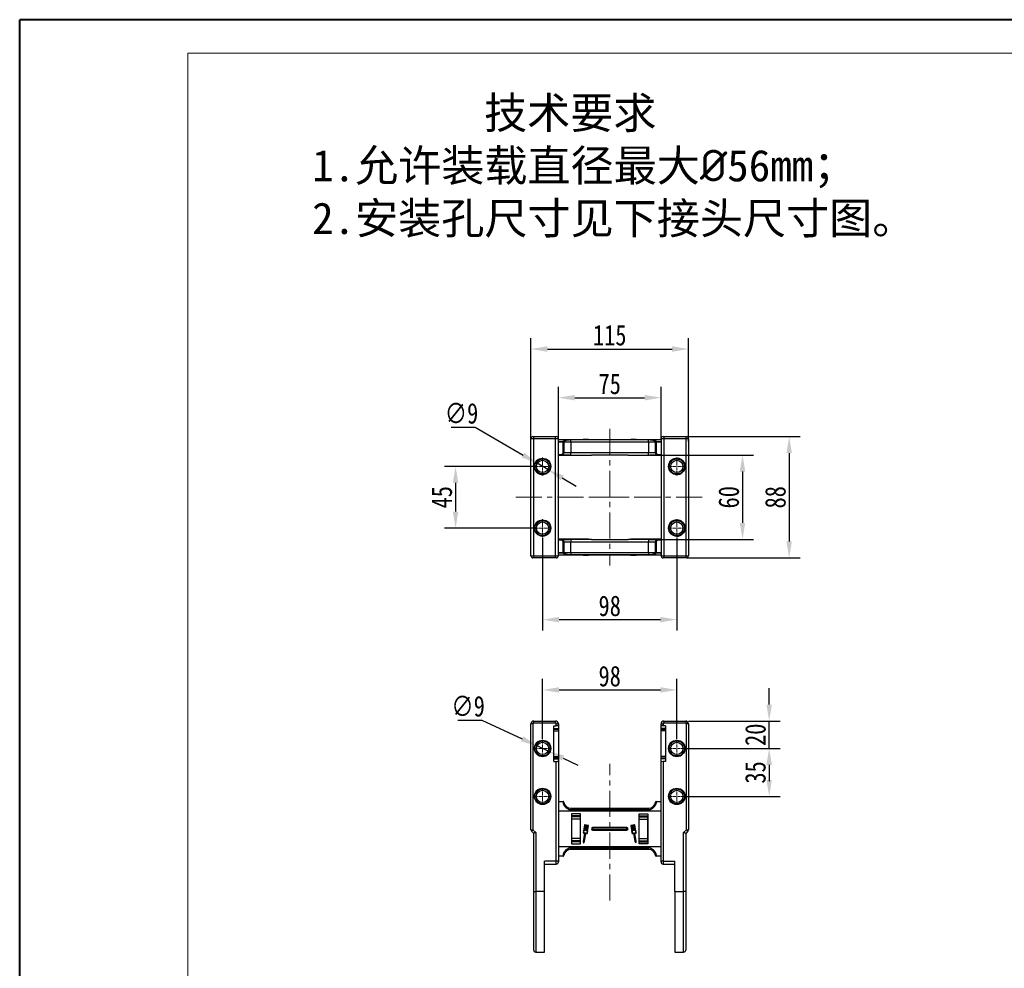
# Model space of a CAD drawing. Header units: millimetres. Extents: x -1055 to 1009, y -247 to 1211.
# Tile 4 of 51: x -1055 to -337, y 518 to 1211. Entities that reach past the tile are written whole.
import ezdxf

# ---------------------------------------------------------------- set-up
doc = ezdxf.new("R2010")
doc.units = ezdxf.units.MM
doc.linetypes.add('CENTER', pattern=[0.6, 0.375, -0.075, 0.075, -0.075])
doc.linetypes.add('CENTERX2', pattern=[20.32, 12.7, -2.54, 2.54, -2.54])
doc.styles.get("Standard").update_dxf_attribs({"font": '仿宋_GB2312.ttf', "width": 0.8})
doc.styles.add('样式 6', font='仿宋_GB2312.ttf')
doc.dimstyles.new('ISO-60.1', dxfattribs={"dimtxt": 15, "dimasz": 12, "dimexe": 8, "dimexo": 0.625, "dimgap": 2.5, "dimtad": 1, "dimdsep": 46, "dimtxsty": 'Standard', "dimcen": 2.5, "dimadec": 0, "dimazin": 0, "dimtfac": 1, "dimtmove": 0, "dimatfit": 3, "dimfxl": 0, "dimarcsym": 0})
doc.dimstyles.new('副本 ISO-60.1', dxfattribs={"dimtxt": 15, "dimasz": 12, "dimexe": 8, "dimexo": 0.625, "dimgap": 2.5, "dimtad": 1, "dimtoh": 1, "dimdsep": 46, "dimtxsty": 'Standard', "dimcen": 2.5, "dimadec": 0, "dimazin": 0, "dimtfac": 1, "dimtmove": 0, "dimatfit": 3, "dimfxl": 0, "dimarcsym": 0})

# ---------------------------------------------------------------- blocks, each defined once
blk = doc.blocks.new('*D3359')
at = {"color": 0, "lineweight": -2}
for p, q in [((-680.95, 884.6), (-745.25, 884.6)), ((-737.25, 872.6), (-737.25, 851.6)), ((-680.95, 839.6), (-745.25, 839.6))]:
    blk.add_line(p, q, dxfattribs=at)
at = {"color": 0, "lineweight": 9}
for points in [[(-739.25, 872.6), (-735.25, 872.6), (-737.25, 884.6)], [(-739.25, 851.6), (-735.25, 851.6), (-737.25, 839.6)]]:
    blk.add_solid(points, dxfattribs=at)
at = {"layer": 'Defpoints', "color": 0, "lineweight": 9}
for p in [(-680.32, 884.6), (-737.25, 839.6), (-680.32, 839.6)]:
    blk.add_point(p, dxfattribs=at)
at = {"color": 0, "lineweight": 9, "insert": (-747.25, 862.1), "char_height": 15, "attachment_point": 5, "rotation": 90}
blk.add_mtext('45', dxfattribs=at)
blk = doc.blocks.new('*D3347')
at = {"color": 0, "lineweight": -2}
for p, q in [((-740.53, 913.28), (-722.83, 913.28)), ((-722.83, 913.28), (-687.97, 892.92)), ((-669.84, 882.33), (-677.61, 886.87)), ((-659.48, 876.28), (-649.11, 870.23))]:
    blk.add_line(p, q, dxfattribs=at)
at = {"color": 0, "lineweight": 9}
for points in [[(-686.96, 894.65), (-688.98, 891.19), (-677.61, 886.87)], [(-658.47, 878), (-660.49, 874.55), (-669.84, 882.33)]]:
    blk.add_solid(points, dxfattribs=at)
at = {"layer": 'Defpoints', "color": 0, "lineweight": 9}
for p in [(-677.61, 886.87), (-669.84, 882.33)]:
    blk.add_point(p, dxfattribs=at)
at = {"color": 0, "lineweight": 9, "insert": (-732.93, 923.28), "char_height": 15, "attachment_point": 5}
blk.add_mtext('∅9', dxfattribs=at)
blk = doc.blocks.new('*D3360')
at = {"color": 0, "lineweight": -2}
for p, q in [((-662.22, 904.96), (-662.22, 942.79)), ((-587.22, 904.48), (-587.22, 942.79)), ((-650.22, 934.79), (-599.22, 934.79))]:
    blk.add_line(p, q, dxfattribs=at)
at = {"color": 0, "lineweight": 9}
for points in [[(-650.22, 936.79), (-650.22, 932.79), (-662.22, 934.79)], [(-599.22, 936.79), (-599.22, 932.79), (-587.22, 934.79)]]:
    blk.add_solid(points, dxfattribs=at)
at = {"layer": 'Defpoints', "color": 0, "lineweight": 9}
for p in [(-587.22, 934.79), (-662.22, 904.33), (-587.22, 903.86)]:
    blk.add_point(p, dxfattribs=at)
at = {"color": 0, "lineweight": 9, "insert": (-624.72, 944.79), "char_height": 15, "attachment_point": 5}
blk.add_mtext('75', dxfattribs=at)
blk = doc.blocks.new('*D3361')
at = {"color": 0, "lineweight": -2}
for p, q in [((-682.22, 904.85), (-682.22, 978.33)), ((-567.22, 902.82), (-567.22, 978.33)), ((-670.22, 970.33), (-579.22, 970.33))]:
    blk.add_line(p, q, dxfattribs=at)
at = {"color": 0, "lineweight": 9}
for points in [[(-670.22, 972.33), (-670.22, 968.33), (-682.22, 970.33)], [(-579.22, 972.33), (-579.22, 968.33), (-567.22, 970.33)]]:
    blk.add_solid(points, dxfattribs=at)
at = {"layer": 'Defpoints', "color": 0, "lineweight": 9}
for p in [(-567.22, 970.33), (-682.22, 904.23), (-567.22, 902.2)]:
    blk.add_point(p, dxfattribs=at)
at = {"color": 0, "lineweight": 9, "insert": (-624.72, 980.33), "char_height": 15, "attachment_point": 5}
blk.add_mtext('115', dxfattribs=at)
blk = doc.blocks.new('*D3362')
at = {"color": 0, "lineweight": -2}
for p, q in [((-673.72, 832.37), (-673.72, 764.73)), ((-575.72, 832.37), (-575.72, 764.73)), ((-661.72, 772.73), (-587.72, 772.73))]:
    blk.add_line(p, q, dxfattribs=at)
at = {"color": 0, "lineweight": 9}
for points in [[(-661.72, 774.73), (-661.72, 770.73), (-673.72, 772.73)], [(-587.72, 774.73), (-587.72, 770.73), (-575.72, 772.73)]]:
    blk.add_solid(points, dxfattribs=at)
at = {"layer": 'Defpoints', "color": 0, "lineweight": 9}
for p in [(-673.72, 833), (-575.72, 833), (-575.72, 772.73)]:
    blk.add_point(p, dxfattribs=at)
at = {"color": 0, "lineweight": 9, "insert": (-624.72, 782.73), "char_height": 15, "attachment_point": 5}
blk.add_mtext('98', dxfattribs=at)
blk = doc.blocks.new('*D3363')
at = {"color": 0, "lineweight": -2}
for p, q in [((-673.72, 685.37), (-673.72, 729.42)), ((-575.72, 685.37), (-575.72, 729.42)), ((-661.72, 721.42), (-587.72, 721.42))]:
    blk.add_line(p, q, dxfattribs=at)
at = {"color": 0, "lineweight": 9}
for points in [[(-661.72, 723.42), (-661.72, 719.42), (-673.72, 721.42)], [(-587.72, 723.42), (-587.72, 719.42), (-575.72, 721.42)]]:
    blk.add_solid(points, dxfattribs=at)
at = {"layer": 'Defpoints', "color": 0, "lineweight": 9}
for p in [(-575.72, 721.42), (-673.72, 684.75), (-575.72, 684.75)]:
    blk.add_point(p, dxfattribs=at)
at = {"color": 0, "lineweight": 9, "insert": (-624.72, 731.42), "char_height": 15, "attachment_point": 5}
blk.add_mtext('98', dxfattribs=at)
blk = doc.blocks.new('*D3364')
at = {"color": 0, "lineweight": -2}
for p, q in [((-591.07, 892.83), (-519.75, 892.83)), ((-527.75, 880.83), (-527.75, 843.37)), ((-591.07, 831.37), (-519.75, 831.37))]:
    blk.add_line(p, q, dxfattribs=at)
at = {"color": 0, "lineweight": 9}
for points in [[(-529.75, 880.83), (-525.75, 880.83), (-527.75, 892.83)], [(-529.75, 843.37), (-525.75, 843.37), (-527.75, 831.37)]]:
    blk.add_solid(points, dxfattribs=at)
at = {"layer": 'Defpoints', "color": 0, "lineweight": 9}
for p in [(-591.69, 892.83), (-591.69, 831.37), (-527.75, 831.37)]:
    blk.add_point(p, dxfattribs=at)
at = {"color": 0, "lineweight": 9, "insert": (-537.75, 862.1), "char_height": 15, "attachment_point": 5, "rotation": 90}
blk.add_mtext('60', dxfattribs=at)
blk = doc.blocks.new('*D3365')
at = {"color": 0, "lineweight": -2}
for p, q in [((-568.6, 906.36), (-485.7, 906.36)), ((-493.7, 894.36), (-493.7, 829.84)), ((-568.6, 817.84), (-485.7, 817.84))]:
    blk.add_line(p, q, dxfattribs=at)
at = {"color": 0, "lineweight": 9}
for points in [[(-495.7, 894.36), (-491.7, 894.36), (-493.7, 906.36)], [(-495.7, 829.84), (-491.7, 829.84), (-493.7, 817.84)]]:
    blk.add_solid(points, dxfattribs=at)
at = {"layer": 'Defpoints', "color": 0, "lineweight": 9}
for p in [(-569.22, 906.36), (-569.22, 817.84), (-493.7, 817.84)]:
    blk.add_point(p, dxfattribs=at)
at = {"color": 0, "lineweight": 9, "insert": (-503.7, 862.1), "char_height": 15, "attachment_point": 5, "rotation": 90}
blk.add_mtext('88', dxfattribs=at)
blk = doc.blocks.new('*D3348')
at = {"color": 0, "lineweight": -2}
for p, q in [((-735.72, 699.45), (-718.02, 699.45)), ((-718.02, 699.45), (-688.67, 685.7)), ((-669.65, 676.79), (-677.8, 680.61)), ((-658.78, 671.7), (-647.92, 666.61))]:
    blk.add_line(p, q, dxfattribs=at)
at = {"color": 0, "lineweight": 9}
for points in [[(-687.82, 687.51), (-689.51, 683.88), (-677.8, 680.61)], [(-657.93, 673.51), (-659.63, 669.89), (-669.65, 676.79)]]:
    blk.add_solid(points, dxfattribs=at)
at = {"layer": 'Defpoints', "color": 0, "lineweight": 9}
for p in [(-677.8, 680.61), (-669.65, 676.79)]:
    blk.add_point(p, dxfattribs=at)
at = {"color": 0, "lineweight": 9, "insert": (-728.12, 709.45), "char_height": 15, "attachment_point": 5}
blk.add_mtext('∅9', dxfattribs=at)
blk = doc.blocks.new('*D3349')
at = {"color": 0, "lineweight": -2}
for p, q in [((-568.5, 678.7), (-500.29, 678.7)), ((-508.29, 666.7), (-508.29, 655.7)), ((-568.5, 643.7), (-500.29, 643.7))]:
    blk.add_line(p, q, dxfattribs=at)
at = {"color": 0, "lineweight": 9}
for points in [[(-510.29, 666.7), (-506.29, 666.7), (-508.29, 678.7)], [(-510.29, 655.7), (-506.29, 655.7), (-508.29, 643.7)]]:
    blk.add_solid(points, dxfattribs=at)
at = {"layer": 'Defpoints', "color": 0, "lineweight": 9}
for p in [(-569.12, 678.7), (-569.12, 643.7), (-508.29, 643.7)]:
    blk.add_point(p, dxfattribs=at)
at = {"color": 0, "lineweight": 9, "insert": (-518.29, 661.2), "char_height": 15, "attachment_point": 5, "rotation": 90}
blk.add_mtext('35', dxfattribs=at)
blk = doc.blocks.new('*D3350')
at = {"color": 0, "lineweight": -2}
for p, q in [((-508.29, 710.7), (-508.29, 722.7)), ((-567.1, 698.7), (-500.29, 698.7)), ((-508.29, 678.7), (-508.29, 698.7)), ((-568.5, 678.7), (-500.29, 678.7)), ((-508.29, 666.7), (-508.29, 654.7))]:
    blk.add_line(p, q, dxfattribs=at)
at = {"color": 0, "lineweight": 9}
for points in [[(-510.29, 710.7), (-506.29, 710.7), (-508.29, 698.7)], [(-510.29, 666.7), (-506.29, 666.7), (-508.29, 678.7)]]:
    blk.add_solid(points, dxfattribs=at)
at = {"layer": 'Defpoints', "color": 0, "lineweight": 9}
for p in [(-567.72, 698.7), (-508.29, 698.7), (-569.12, 678.7)]:
    blk.add_point(p, dxfattribs=at)
at = {"color": 0, "lineweight": 9, "insert": (-518.29, 688.7), "char_height": 15, "attachment_point": 5, "rotation": 90}
blk.add_mtext('20', dxfattribs=at)

msp = doc.modelspace()

# ---------------------------------------------------------------- linework, layer by layer
at = {"color": 7, "lineweight": 40}
for p in [(-1055.492, -247.492), (1006.71, 1210.78)]:
    msp.add_line(p, (-1055.492, 1210.78), dxfattribs=at)
at = {"color": 7, "lineweight": 13}
for p in [(-932.742, -222.941), (982.159, 1186.23)]:
    msp.add_line(p, (-932.742, 1186.23), dxfattribs=at)
at = {"color": 7, "linetype": 'Continuous', "lineweight": 25}
for p, q in [((-680.724, 906.363), (-680.224, 906.363)), ((-680.224, 904.863), (-680.224, 906.363)), ((-680.224, 906.363), (-664.224, 906.363)), ((-664.224, 904.863), (-664.224, 906.363)), ((-664.224, 906.363), (-663.724, 906.363)), ((-585.724, 906.363), (-585.224, 906.363)), ((-585.224, 906.363), (-569.224, 906.363)), ((-585.224, 906.363), (-585.224, 904.863)), ((-569.224, 906.363), (-569.224, 904.863)), ((-569.224, 906.363), (-568.724, 906.363)), ((-680.224, 904.863), (-682.224, 904.863)), ((-682.224, 819.335), (-682.224, 904.863)), ((-680.224, 819.335), (-680.224, 904.863)), ((-664.224, 904.863), (-680.224, 904.863)), ((-664.224, 819.335), (-664.224, 904.863)), ((-662.224, 904.863), (-664.224, 904.863)), ((-662.224, 819.335), (-662.224, 904.863)), ((-662.224, 904.333), (-612.224, 904.333)), ((-662.224, 902.918), (-658.688, 902.918)), ((-658.688, 902.429), (-662.224, 902.429)), ((-658.688, 902.429), (-658.688, 902.918)), ((-658.688, 902.429), (-658.193, 902.461)), ((-658.685, 902.333), (-658.688, 902.429)), ((-658.685, 894.833), (-658.685, 902.333)), ((-658.685, 902.333), (-658.189, 902.333)), ((-658.193, 902.461), (-658.189, 902.333)), ((-658.189, 902.333), (-658.189, 894.833)), ((-653.028, 902.333), (-658.189, 902.333)), ((-653.028, 904.17), (-612.224, 904.17)), ((-653.028, 904.13), (-653.028, 904.17)), ((-653.028, 902.333), (-653.028, 904.13)), ((-612.224, 904.13), (-653.028, 904.13)), ((-653.028, 902.333), (-653.028, 894.833)), ((-612.224, 902.333), (-653.028, 902.333)), ((-644.124, 904.533), (-644.124, 904.333)), ((-644.124, 904.533), (-643.97, 904.533)), ((-643.97, 904.533), (-643.97, 904.333)), ((-643.97, 904.533), (-643.952, 904.533)), ((-643.952, 904.533), (-643.952, 904.333)), ((-643.952, 904.533), (-643.829, 904.533)), ((-643.829, 904.533), (-643.829, 904.333)), ((-643.829, 904.533), (-643.149, 904.533)), ((-643.149, 904.533), (-643.149, 904.333)), ((-643.149, 904.533), (-642.796, 904.533)), ((-642.796, 904.533), (-642.796, 904.333)), ((-642.796, 904.533), (-640.383, 904.533)), ((-640.383, 904.533), (-640.383, 904.333)), ((-640.383, 904.533), (-640.129, 904.533)), ((-640.129, 904.333), (-640.129, 904.533)), ((-637.224, 904.333), (-587.224, 904.333)), ((-637.224, 904.17), (-596.421, 904.17)), ((-596.421, 904.13), (-637.224, 904.13)), ((-596.421, 902.333), (-637.224, 902.333)), ((-609.32, 904.533), (-609.32, 904.333)), ((-609.32, 904.533), (-609.065, 904.533)), ((-609.065, 904.533), (-609.065, 904.333)), ((-609.065, 904.533), (-606.653, 904.533)), ((-606.653, 904.533), (-606.653, 904.333)), ((-606.653, 904.533), (-606.3, 904.533)), ((-606.3, 904.533), (-606.3, 904.333)), ((-606.3, 904.533), (-605.619, 904.533)), ((-605.619, 904.533), (-605.619, 904.333)), ((-605.619, 904.533), (-605.497, 904.533)), ((-605.497, 904.533), (-605.497, 904.333)), ((-605.497, 904.533), (-605.478, 904.533)), ((-605.478, 904.333), (-605.478, 904.533)), ((-605.478, 904.533), (-605.325, 904.533)), ((-605.325, 904.533), (-605.325, 904.333)), ((-596.421, 904.13), (-596.421, 904.17)), ((-596.421, 902.333), (-596.421, 904.13)), ((-591.26, 902.333), (-596.421, 902.333)), ((-596.421, 902.333), (-596.421, 894.833)), ((-591.26, 902.333), (-591.256, 902.461)), ((-591.26, 894.833), (-591.26, 902.333)), ((-591.26, 902.333), (-590.764, 902.333)), ((-591.256, 902.461), (-590.761, 902.429)), ((-590.761, 902.429), (-590.764, 902.333)), ((-590.764, 902.333), (-590.764, 894.833)), ((-590.761, 902.918), (-590.761, 902.429)), ((-590.761, 902.918), (-587.224, 902.918)), ((-587.224, 902.429), (-590.761, 902.429)), ((-585.224, 904.863), (-587.224, 904.863)), ((-587.224, 904.863), (-587.224, 819.335)), ((-569.224, 904.863), (-585.224, 904.863)), ((-585.224, 904.863), (-585.224, 819.335)), ((-567.224, 904.863), (-569.224, 904.863)), ((-569.224, 904.863), (-569.224, 819.335)), ((-567.224, 904.863), (-567.224, 819.335)), ((-662.224, 893.333), (-660.194, 893.333)), ((-660.194, 892.833), (-662.224, 892.833)), ((-640.224, 892.531), (-662.224, 892.531)), ((-660.194, 893.333), (-660.194, 892.833)), ((-654.082, 892.833), (-660.194, 892.833)), ((-658.685, 894.833), (-658.189, 894.833)), ((-658.189, 894.833), (-653.028, 894.833)), ((-653.028, 892.834), (-653.028, 894.833)), ((-653.028, 894.833), (-612.224, 894.833)), ((-653.028, 892.834), (-638.142, 892.834)), ((-640.224, 892.834), (-640.224, 892.531)), ((-612.224, 892.833), (-638.117, 892.833)), ((-637.224, 894.833), (-596.421, 894.833)), ((-611.332, 892.833), (-637.224, 892.833)), ((-611.307, 892.834), (-596.421, 892.834)), ((-609.224, 892.531), (-609.224, 892.834)), ((-587.224, 892.531), (-609.224, 892.531)), ((-596.421, 894.833), (-591.26, 894.833)), ((-596.421, 892.834), (-596.421, 894.833)), ((-589.255, 892.833), (-595.367, 892.833)), ((-591.26, 894.833), (-590.764, 894.833)), ((-589.255, 893.333), (-587.224, 893.333)), ((-589.255, 892.833), (-589.255, 893.333)), ((-587.224, 892.833), (-589.255, 892.833)), ((-673.724, 878.599), (-672.78, 878.674)), ((-662.224, 831.668), (-640.224, 831.668)), ((-662.224, 831.365), (-660.194, 831.365)), ((-660.194, 830.865), (-662.224, 830.865)), ((-660.194, 831.365), (-660.194, 830.865)), ((-660.194, 831.365), (-654.082, 831.365)), ((-658.685, 821.865), (-658.685, 829.365)), ((-658.189, 829.365), (-658.685, 829.365)), ((-658.189, 829.365), (-658.189, 821.865)), ((-653.028, 829.365), (-658.189, 829.365)), ((-653.028, 831.365), (-653.028, 829.365)), ((-638.142, 831.365), (-653.028, 831.365)), ((-653.028, 821.865), (-653.028, 829.365)), ((-612.224, 829.365), (-653.028, 829.365)), ((-640.224, 831.668), (-640.224, 831.365)), ((-638.117, 831.365), (-612.224, 831.365)), ((-637.224, 831.365), (-611.332, 831.365)), ((-596.421, 829.365), (-637.224, 829.365)), ((-596.421, 831.365), (-611.307, 831.365)), ((-609.224, 831.668), (-587.224, 831.668)), ((-609.224, 831.365), (-609.224, 831.668)), ((-596.421, 831.365), (-596.421, 829.365)), ((-591.26, 829.365), (-596.421, 829.365)), ((-596.421, 821.865), (-596.421, 829.365)), ((-595.367, 831.365), (-589.255, 831.365)), ((-590.764, 829.365), (-591.26, 829.365)), ((-591.26, 821.865), (-591.26, 829.365)), ((-590.764, 829.365), (-590.764, 821.865)), ((-589.255, 830.865), (-589.255, 831.365)), ((-589.255, 831.365), (-587.224, 831.365)), ((-587.224, 830.865), (-589.255, 830.865)), ((-662.224, 821.77), (-658.688, 821.77)), ((-658.688, 821.281), (-662.224, 821.281)), ((-612.224, 819.865), (-662.224, 819.865)), ((-658.688, 821.77), (-658.685, 821.865)), ((-658.688, 821.281), (-658.688, 821.77)), ((-658.193, 821.738), (-658.688, 821.77)), ((-658.189, 821.865), (-658.685, 821.865)), ((-658.189, 821.865), (-658.193, 821.738)), ((-658.189, 821.865), (-653.028, 821.865)), ((-653.028, 821.865), (-653.028, 820.069)), ((-653.028, 821.865), (-612.224, 821.865)), ((-653.028, 820.069), (-653.028, 820.029)), ((-653.028, 820.069), (-612.224, 820.069)), ((-612.224, 820.029), (-653.028, 820.029)), ((-644.124, 819.665), (-644.124, 819.865)), ((-643.97, 819.665), (-644.124, 819.665)), ((-643.97, 819.865), (-643.97, 819.665)), ((-643.952, 819.665), (-643.97, 819.665)), ((-643.952, 819.665), (-643.952, 819.865)), ((-643.829, 819.665), (-643.952, 819.665)), ((-643.829, 819.665), (-643.829, 819.865)), ((-643.149, 819.665), (-643.829, 819.665)), ((-643.149, 819.665), (-643.149, 819.865)), ((-642.796, 819.665), (-643.149, 819.665)), ((-642.796, 819.665), (-642.796, 819.865)), ((-640.383, 819.665), (-642.796, 819.665)), ((-640.383, 819.665), (-640.383, 819.865)), ((-640.129, 819.665), (-640.383, 819.665)), ((-640.129, 819.665), (-640.129, 819.865)), ((-637.224, 821.865), (-596.421, 821.865)), ((-637.224, 820.069), (-596.421, 820.069)), ((-596.421, 820.029), (-637.224, 820.029)), ((-587.224, 819.865), (-637.224, 819.865)), ((-609.32, 819.865), (-609.32, 819.665)), ((-609.065, 819.665), (-609.32, 819.665)), ((-609.065, 819.665), (-609.065, 819.865)), ((-606.653, 819.665), (-609.065, 819.665)), ((-606.653, 819.665), (-606.653, 819.865)), ((-606.3, 819.665), (-606.653, 819.665)), ((-606.3, 819.665), (-606.3, 819.865)), ((-605.619, 819.665), (-606.3, 819.665)), ((-605.619, 819.665), (-605.619, 819.865)), ((-605.497, 819.665), (-605.619, 819.665)), ((-605.497, 819.665), (-605.497, 819.865)), ((-605.478, 819.665), (-605.497, 819.665)), ((-605.478, 819.665), (-605.478, 819.865)), ((-605.325, 819.665), (-605.478, 819.665)), ((-605.325, 819.665), (-605.325, 819.865)), ((-596.421, 821.865), (-596.421, 820.069)), ((-596.421, 821.865), (-591.26, 821.865)), ((-596.421, 820.069), (-596.421, 820.029)), ((-590.764, 821.865), (-591.26, 821.865)), ((-591.256, 821.738), (-591.26, 821.865)), ((-590.761, 821.77), (-591.256, 821.738)), ((-590.764, 821.865), (-590.761, 821.77)), ((-590.761, 821.77), (-587.224, 821.77)), ((-590.761, 821.77), (-590.761, 821.281)), ((-587.224, 821.281), (-590.761, 821.281)), ((-682.224, 819.335), (-680.224, 819.335)), ((-680.224, 817.835), (-680.724, 817.835)), ((-680.224, 819.335), (-664.224, 819.335)), ((-680.224, 817.835), (-680.224, 819.335)), ((-664.224, 817.835), (-680.224, 817.835)), ((-664.224, 819.335), (-662.224, 819.335)), ((-664.224, 817.835), (-664.224, 819.335)), ((-663.724, 817.835), (-664.224, 817.835)), ((-587.224, 819.335), (-585.224, 819.335)), ((-585.224, 817.835), (-585.724, 817.835)), ((-585.224, 819.335), (-569.224, 819.335)), ((-585.224, 819.335), (-585.224, 817.835)), ((-569.224, 817.835), (-585.224, 817.835)), ((-569.224, 819.335), (-567.224, 819.335)), ((-569.224, 819.335), (-569.224, 817.835)), ((-568.724, 817.835), (-569.224, 817.835)), ((-680.224, 697.197), (-680.224, 698.697)), ((-680.224, 698.697), (-664.224, 698.697)), ((-664.224, 697.197), (-664.224, 698.697)), ((-585.224, 698.697), (-569.224, 698.697)), ((-585.224, 698.697), (-585.224, 697.197)), ((-569.224, 698.697), (-569.224, 697.197)), ((-680.724, 696.697), (-682.224, 696.697)), ((-682.224, 619.319), (-682.224, 696.697)), ((-680.724, 696.697), (-680.724, 619.319)), ((-664.224, 697.197), (-680.224, 697.197)), ((-665.424, 695.243), (-663.724, 695.243)), ((-665.424, 669.243), (-665.424, 695.243)), ((-665.424, 693.275), (-662.224, 693.275)), ((-662.224, 692.581), (-665.424, 692.581)), ((-665.424, 691.581), (-662.224, 691.581)), ((-663.724, 695.243), (-663.724, 696.697)), ((-663.724, 696.697), (-662.224, 696.697)), ((-662.224, 696.697), (-662.224, 694.979)), ((-662.224, 694.979), (-662.224, 693.275)), ((-662.224, 693.275), (-662.224, 692.566)), ((-662.224, 692.581), (-662.224, 691.581)), ((-662.224, 691.581), (-662.224, 672.905)), ((-587.224, 696.697), (-585.724, 696.697)), ((-587.224, 694.979), (-587.224, 696.697)), ((-587.224, 693.275), (-587.224, 694.979)), ((-584.024, 693.275), (-587.224, 693.275)), ((-587.224, 692.581), (-587.224, 693.275)), ((-584.024, 692.581), (-587.224, 692.581)), ((-587.224, 691.581), (-587.224, 692.581)), ((-584.024, 691.581), (-587.224, 691.581)), ((-587.224, 672.905), (-587.224, 691.581)), ((-585.724, 696.697), (-585.724, 695.243)), ((-584.024, 695.243), (-585.724, 695.243)), ((-569.224, 697.197), (-585.224, 697.197)), ((-584.024, 695.243), (-584.024, 669.243)), ((-568.724, 619.319), (-568.724, 696.697)), ((-567.224, 696.697), (-568.724, 696.697)), ((-567.224, 696.697), (-567.224, 619.319)), ((-665.424, 672.905), (-662.224, 672.905)), ((-665.424, 671.905), (-662.224, 671.905)), ((-665.424, 671.006), (-665.224, 671.006)), ((-665.424, 669.243), (-663.724, 669.243)), ((-665.224, 671.211), (-665.224, 671.905)), ((-665.224, 671.006), (-665.224, 671.211)), ((-665.224, 671.211), (-662.224, 671.211)), ((-663.724, 596.328), (-663.724, 669.243)), ((-662.224, 672.905), (-662.224, 671.905)), ((-662.224, 671.92), (-662.224, 671.211)), ((-662.224, 671.211), (-662.224, 669.508)), ((-662.224, 669.508), (-662.224, 596.328)), ((-584.024, 672.905), (-587.224, 672.905)), ((-587.224, 671.905), (-587.224, 672.905)), ((-587.224, 671.905), (-584.024, 671.905)), ((-587.224, 671.211), (-587.224, 671.905)), ((-584.224, 671.211), (-587.224, 671.211)), ((-587.224, 669.508), (-587.224, 671.211)), ((-587.224, 596.328), (-587.224, 669.508)), ((-585.724, 669.243), (-585.724, 596.328)), ((-584.024, 669.243), (-585.724, 669.243)), ((-584.224, 671.92), (-584.224, 671.211)), ((-584.224, 671.211), (-584.224, 671.006)), ((-584.224, 671.006), (-584.024, 671.006)), ((-662.224, 640.016), (-658.688, 640.016)), ((-658.688, 639.621), (-658.688, 640.016)), ((-590.761, 640.016), (-587.224, 640.016)), ((-590.761, 640.016), (-590.761, 639.621)), ((-658.688, 639.621), (-662.224, 639.621)), ((-612.224, 633.016), (-662.224, 633.016)), ((-658.189, 639.578), (-658.193, 639.577)), ((-653.028, 635.016), (-653.028, 633.895)), ((-653.028, 635.016), (-612.224, 635.016)), ((-653.028, 633.895), (-653.028, 633.78)), ((-653.028, 633.895), (-612.224, 633.895)), ((-612.224, 633.78), (-653.028, 633.78)), ((-637.224, 635.016), (-596.421, 635.016)), ((-637.224, 633.895), (-596.421, 633.895)), ((-596.421, 633.78), (-637.224, 633.78)), ((-587.224, 633.016), (-637.224, 633.016)), ((-596.421, 635.016), (-596.421, 633.895)), ((-596.421, 633.895), (-596.421, 633.78)), ((-591.256, 639.577), (-591.26, 639.578)), ((-587.224, 639.621), (-590.761, 639.621)), ((-646.124, 631.016), (-652.624, 631.016)), ((-652.624, 631.016), (-652.624, 609.016)), ((-646.124, 629.573), (-652.624, 629.573)), ((-646.274, 628.869), (-652.394, 628.869)), ((-652.394, 627.178), (-652.394, 628.869)), ((-646.274, 627.178), (-652.394, 627.178)), ((-652.394, 612.854), (-652.394, 627.178)), ((-646.274, 628.869), (-646.274, 627.178)), ((-646.274, 627.178), (-646.274, 612.854)), ((-646.124, 609.016), (-646.124, 631.016)), ((-603.324, 609.016), (-603.324, 631.016)), ((-603.324, 631.016), (-596.824, 631.016)), ((-603.324, 629.573), (-596.824, 629.573)), ((-603.174, 628.869), (-597.054, 628.869)), ((-603.174, 627.178), (-603.174, 628.869)), ((-603.174, 627.178), (-597.054, 627.178)), ((-603.174, 612.854), (-603.174, 627.178)), ((-597.054, 628.869), (-597.054, 627.178)), ((-597.054, 627.178), (-597.054, 612.854)), ((-596.824, 631.016), (-596.824, 609.016)), ((-682.224, 619.319), (-680.724, 619.319)), ((-680.224, 616.697), (-681.785, 618.258)), ((-680.724, 619.319), (-678.724, 617.319)), ((-643.149, 622.621), (-643.829, 618.635)), ((-642.948, 622.586), (-643.618, 618.663)), ((-643.05, 618.958), (-642.428, 622.601)), ((-642.908, 618.882), (-643.009, 618.899)), ((-642.227, 622.567), (-642.849, 618.923)), ((-642.428, 622.601), (-642.83, 622.67)), ((-640.383, 622.459), (-642.796, 622.871)), ((-642.347, 618.838), (-641.724, 622.481)), ((-642.204, 618.762), (-642.305, 618.779)), ((-641.724, 622.481), (-642.227, 622.567)), ((-641.523, 622.446), (-642.146, 618.803)), ((-641.643, 618.717), (-641.021, 622.361)), ((-641.501, 618.641), (-641.601, 618.659)), ((-641.021, 622.361), (-641.523, 622.446)), ((-640.82, 622.326), (-641.442, 618.683)), ((-641.005, 618.217), (-640.334, 622.14)), ((-640.418, 622.258), (-640.82, 622.326)), ((-640.814, 618.12), (-640.133, 622.106)), ((-612.324, 621.016), (-637.224, 621.016)), ((-637.224, 620.016), (-612.324, 620.016)), ((-637.224, 619.016), (-612.324, 619.016)), ((-612.224, 621.016), (-637.124, 621.016)), ((-637.124, 620.016), (-637.124, 621.016)), ((-637.124, 620.016), (-612.224, 620.016)), ((-637.124, 620.016), (-637.124, 619.016)), ((-637.124, 619.016), (-612.224, 619.016)), ((-612.324, 620.016), (-612.324, 621.016)), ((-612.324, 620.016), (-612.324, 619.016)), ((-609.315, 622.106), (-608.634, 618.12)), ((-609.114, 622.14), (-608.444, 618.217)), ((-606.653, 622.871), (-609.065, 622.459)), ((-608.629, 622.326), (-609.031, 622.258)), ((-608.007, 618.683), (-608.629, 622.326)), ((-607.925, 622.446), (-608.428, 622.361)), ((-608.428, 622.361), (-607.806, 618.717)), ((-607.847, 618.659), (-607.948, 618.641)), ((-607.303, 618.803), (-607.925, 622.446)), ((-607.222, 622.567), (-607.724, 622.481)), ((-607.724, 622.481), (-607.102, 618.838)), ((-607.144, 618.779), (-607.244, 618.762)), ((-606.6, 618.923), (-607.222, 622.567)), ((-606.619, 622.67), (-607.021, 622.601)), ((-607.021, 622.601), (-606.399, 618.958)), ((-606.44, 618.899), (-606.541, 618.882)), ((-605.831, 618.663), (-606.501, 622.586)), ((-605.619, 618.635), (-606.3, 622.621)), ((-570.724, 617.319), (-568.724, 619.319)), ((-567.664, 618.258), (-569.224, 616.697)), ((-568.724, 619.319), (-567.224, 619.319)), ((-680.224, 574.243), (-680.224, 616.697)), ((-678.724, 617.319), (-678.724, 574.243)), ((-646.274, 612.854), (-652.394, 612.854)), ((-652.394, 611.163), (-652.394, 612.854)), ((-646.274, 611.163), (-652.394, 611.163)), ((-646.274, 612.854), (-646.274, 611.163)), ((-643.108, 616.802), (-644.124, 610.856)), ((-642.881, 616.918), (-643.916, 610.863)), ((-643.886, 616.934), (-643.108, 616.802)), ((-643.7, 617.11), (-642.923, 616.977)), ((-643.313, 610.76), (-642.278, 616.815)), ((-643.119, 610.685), (-642.112, 616.58)), ((-642.22, 616.857), (-641.443, 616.724)), ((-642.053, 616.621), (-641.326, 616.497)), ((-608.123, 616.497), (-607.396, 616.621)), ((-608.006, 616.724), (-607.229, 616.857)), ((-607.337, 616.58), (-606.33, 610.685)), ((-607.17, 616.815), (-606.136, 610.76)), ((-605.533, 610.863), (-606.567, 616.918)), ((-606.526, 616.977), (-605.749, 617.11)), ((-606.341, 616.802), (-605.563, 616.934)), ((-605.325, 610.856), (-606.341, 616.802)), ((-603.174, 612.854), (-597.054, 612.854)), ((-603.174, 611.163), (-603.174, 612.854)), ((-603.174, 611.163), (-597.054, 611.163)), ((-597.054, 612.854), (-597.054, 611.163)), ((-570.724, 574.243), (-570.724, 617.319)), ((-569.224, 616.697), (-569.224, 574.243)), ((-662.224, 607.016), (-612.224, 607.016)), ((-653.028, 606.252), (-612.224, 606.252)), ((-653.028, 606.252), (-653.028, 606.137)), ((-653.028, 605.016), (-653.028, 606.137)), ((-612.224, 606.137), (-653.028, 606.137)), ((-612.224, 605.016), (-653.028, 605.016)), ((-646.124, 610.459), (-652.624, 610.459)), ((-646.124, 610.459), (-652.624, 610.459)), ((-652.624, 609.016), (-646.124, 609.016)), ((-644.124, 610.856), (-643.878, 609.821)), ((-643.916, 610.863), (-643.735, 610.102)), ((-643.735, 610.102), (-643.313, 610.76)), ((-643.693, 609.79), (-643.119, 610.685)), ((-637.224, 607.016), (-587.224, 607.016)), ((-637.224, 606.252), (-596.421, 606.252)), ((-596.421, 606.137), (-637.224, 606.137)), ((-596.421, 605.016), (-637.224, 605.016)), ((-606.33, 610.685), (-605.755, 609.79)), ((-606.136, 610.76), (-605.713, 610.102)), ((-605.713, 610.102), (-605.533, 610.863)), ((-605.57, 609.821), (-605.325, 610.856)), ((-603.324, 610.459), (-596.824, 610.459)), ((-603.324, 610.459), (-596.824, 610.459)), ((-596.824, 609.016), (-603.324, 609.016)), ((-596.421, 606.252), (-596.421, 606.137)), ((-596.421, 605.016), (-596.421, 606.137)), ((-662.224, 600.411), (-658.688, 600.411)), ((-658.688, 600.016), (-662.224, 600.016)), ((-658.688, 600.016), (-658.688, 600.411)), ((-658.193, 600.455), (-658.189, 600.455)), ((-591.26, 600.455), (-591.256, 600.455)), ((-590.761, 600.411), (-587.224, 600.411)), ((-590.761, 600.411), (-590.761, 600.016)), ((-587.224, 600.016), (-590.761, 600.016)), ((-663.724, 596.328), (-672.224, 596.328)), ((-672.224, 574.243), (-672.224, 596.328)), ((-672.224, 594.328), (-663.724, 594.328)), ((-662.224, 596.328), (-663.724, 596.328)), ((-662.224, 596.328), (-662.224, 595.828)), ((-585.724, 596.328), (-587.224, 596.328)), ((-587.224, 595.828), (-587.224, 596.328)), ((-585.724, 596.328), (-577.224, 596.328)), ((-585.724, 594.328), (-577.224, 594.328)), ((-577.224, 574.243), (-577.224, 596.328)), ((-680.224, 574.243), (-678.724, 574.243)), ((-680.224, 531.479), (-680.224, 574.243)), ((-672.224, 574.243), (-678.724, 574.243)), ((-672.224, 529.979), (-672.224, 574.243)), ((-577.224, 574.243), (-570.724, 574.243)), ((-577.224, 574.243), (-577.224, 529.979)), ((-569.224, 574.243), (-570.724, 574.243)), ((-569.224, 574.243), (-569.224, 531.479)), ((-678.724, 529.979), (-672.224, 529.979)), ((-577.224, 529.979), (-570.724, 529.979))]:
    msp.add_line(p, q, dxfattribs=at)
at = {"color": 1, "linetype": 'CENTERX2', "lineweight": 13, "ltscale": 1.5}
for p, q in [((-624.724, 911.979), (-624.724, 812.219)), ((-693.341, 862.099), (-612.224, 862.099)), ((-637.224, 862.099), (-556.348, 862.099)), ((-624.724, 567.71), (-624.724, 667.469))]:
    msp.add_line(p, q, dxfattribs=at)
at = {"color": 1, "linetype": 'CENTER', "lineweight": 9, "ltscale": 6.096}
for p, q in [((-680.324, 884.599), (-667.124, 884.599)), ((-673.724, 877.999), (-673.724, 891.199)), ((-582.324, 884.599), (-569.124, 884.599)), ((-575.724, 877.999), (-575.724, 891.199)), ((-673.724, 832.999), (-673.724, 846.199)), ((-575.724, 832.999), (-575.724, 846.199)), ((-680.324, 839.599), (-667.124, 839.599)), ((-582.324, 839.599), (-569.124, 839.599))]:
    msp.add_line(p, q, dxfattribs=at)
at = {"color": 1, "linetype": 'CENTER', "lineweight": 9, "ltscale": 5.588}
for p, q in [((-673.724, 672.647), (-673.724, 684.747)), ((-575.724, 672.647), (-575.724, 684.747)), ((-679.774, 678.697), (-667.674, 678.697)), ((-581.774, 678.697), (-569.674, 678.697)), ((-673.724, 637.647), (-673.724, 649.747)), ((-575.724, 637.647), (-575.724, 649.747)), ((-679.774, 643.697), (-667.674, 643.697)), ((-581.774, 643.697), (-569.674, 643.697))]:
    msp.add_line(p, q, dxfattribs=at)
at = {"color": 8, "linetype": 'Continuous', "lineweight": 25}
for p, q in [((-663.724, 594.328), (-663.724, 596.328)), ((-585.724, 596.328), (-585.724, 594.328)), ((-678.724, 574.243), (-678.724, 529.979)), ((-570.724, 529.979), (-570.724, 574.243))]:
    msp.add_line(p, q, dxfattribs=at)
at = {"color": 7, "linetype": 'Continuous', "lineweight": 25, "flags": 128}
for points in [[(-680.724, 619.319), (-680.931, 619.112), (-681.13, 618.913), (-681.314, 618.729), (-681.474, 618.569), (-681.606, 618.437), (-681.704, 618.339), (-681.765, 618.278), (-681.785, 618.258)], [(-567.664, 618.258), (-567.684, 618.278), (-567.744, 618.339), (-567.842, 618.437), (-567.974, 618.569), (-568.135, 618.729), (-568.318, 618.913), (-568.517, 619.112), (-568.724, 619.319)], [(-678.724, 617.319), (-679.017, 617.197), (-679.298, 617.081), (-679.558, 616.973), (-679.785, 616.879), (-679.972, 616.802), (-680.11, 616.745), (-680.196, 616.709), (-680.224, 616.697)], [(-569.224, 616.697), (-569.253, 616.709), (-569.339, 616.745), (-569.477, 616.802), (-569.664, 616.879), (-569.891, 616.973), (-570.15, 617.081), (-570.432, 617.197), (-570.724, 617.319)]]:
    msp.add_lwpolyline(points, dxfattribs=at)
at = {"color": 7, "linetype": 'Continuous', "lineweight": 25}
for centre, radius in [((-673.724, 884.599), 6), ((-673.724, 884.599), 5.5), ((-673.724, 884.599), 4.5), ((-575.724, 884.599), 6), ((-575.724, 884.599), 5.5), ((-575.724, 884.599), 4.5), ((-673.724, 839.599), 6), ((-673.724, 839.599), 5.5), ((-673.724, 839.599), 4.5), ((-575.724, 839.599), 6), ((-575.724, 839.599), 5.5), ((-575.724, 839.599), 4.5), ((-673.724, 678.697), 6), ((-673.724, 678.697), 5.5), ((-673.724, 678.697), 4.5), ((-575.724, 678.697), 6), ((-575.724, 678.697), 5.5), ((-575.724, 678.697), 4.5), ((-673.724, 643.697), 6), ((-673.724, 643.697), 5.5), ((-673.724, 643.697), 4.5), ((-575.724, 643.697), 6), ((-575.724, 643.697), 5.5), ((-575.724, 643.697), 4.5)]:
    msp.add_circle(centre, radius, dxfattribs=at)
for centre, radius, start, end in [((-680.724, 904.863), 1.5, 90, 180), ((-663.724, 904.863), 1.5, 0, 90), ((-585.724, 904.863), 1.5, 90, 180), ((-568.724, 904.863), 1.5, 0, 90), ((-658.698, 902.411), 0.508, 5.706591, 88.892518), ((-590.751, 902.411), 0.508, 91.107482, 174.293409), ((-575.724, 884.599), 6, 90, 170.94167), ((-575.724, 884.599), 6, 260.94167, 90), ((-673.724, 884.599), 6, 189.05833, 270), ((-575.724, 839.599), 6, 90, 180), ((-575.724, 839.599), 6, 270, 90), ((-658.698, 821.788), 0.508, 271.107482, 354.293409), ((-590.751, 821.788), 0.508, 185.706591, 268.892518), ((-680.724, 819.335), 1.5, 180, 270), ((-663.724, 819.335), 1.5, 270, 0), ((-585.724, 819.335), 1.5, 180, 270), ((-568.724, 819.335), 1.5, 270, 0), ((-680.224, 696.697), 2, 90, 180), ((-664.224, 696.697), 2, 0, 90), ((-585.224, 696.697), 2, 90, 180), ((-569.224, 696.697), 2, 0, 90), ((-680.224, 696.697), 0.5, 90, 180), ((-664.224, 696.697), 0.5, 0, 90), ((-585.224, 696.697), 0.5, 90, 180), ((-569.224, 696.697), 0.5, 0, 90), ((-658.689, 639.517), 0.499, 6.968539, 89.949511), ((-658.685, 639.516), 0.5, 7.054131, 90), ((-590.764, 639.516), 0.5, 90, 172.945869), ((-590.76, 639.517), 0.499, 90.05078, 173.030743), ((-658.503, 638.888), 0.756, 65.789157, 104.166321), ((-653.028, 640.216), 5.2, 187.054131, 270), ((-596.421, 640.216), 5.2, 270, 352.945869), ((-590.946, 638.888), 0.756, 75.834143, 114.210304), ((-680.724, 619.319), 1.5, 180, 225), ((-645.19, 617.967), 1.515, 324.791865, 26.124532), ((-645.19, 617.967), 1.719, 330.070219, 23.866165), ((-642.847, 622.569), 0.306, 80.306872, 170.306872), ((-643, 618.949), 0.051, 170.306872, 260.306872), ((-642.847, 622.569), 0.102, 80.306872, 170.306872), ((-642.899, 618.932), 0.051, 260.306872, 350.306872), ((-642.296, 618.829), 0.051, 170.306872, 260.306872), ((-642.196, 618.812), 0.051, 260.306872, 350.306872), ((-641.593, 618.709), 0.051, 170.306872, 260.306872), ((-641.492, 618.692), 0.051, 260.306872, 350.306872), ((-640.435, 622.157), 0.102, 350.306872, 80.306872), ((-640.435, 622.157), 0.306, 350.306872, 80.306872), ((-637.124, 620.016), 1, 90, 270), ((-612.324, 620.016), 1, 270, 90), ((-609.014, 622.157), 0.306, 99.693128, 189.693128), ((-609.014, 622.157), 0.102, 99.693128, 189.693128), ((-607.956, 618.692), 0.051, 189.693128, 279.693128), ((-607.856, 618.709), 0.051, 279.693128, 9.693128), ((-607.253, 618.812), 0.051, 189.693128, 279.693128), ((-607.152, 618.829), 0.051, 279.693128, 9.693128), ((-606.602, 622.569), 0.306, 9.693128, 99.693128), ((-606.602, 622.569), 0.102, 9.693128, 99.693128), ((-606.549, 618.932), 0.051, 189.693128, 279.693128), ((-606.449, 618.949), 0.051, 279.693128, 9.693128), ((-604.259, 617.967), 1.719, 156.133835, 209.929781), ((-604.259, 617.967), 1.515, 153.875468, 215.208135), ((-568.724, 619.319), 1.5, 315, 0), ((-643.869, 617.035), 0.102, 144.791865, 260.306872), ((-642.932, 616.927), 0.051, 350.306872, 80.306872), ((-642.228, 616.806), 0.051, 80.306872, 170.306872), ((-642.061, 616.571), 0.051, 80.306872, 170.306872), ((-639.752, 617.039), 1.719, 136.747579, 190.543525), ((-641.308, 616.598), 0.102, 260.306872, 15.821879), ((-639.752, 617.039), 1.515, 134.489212, 195.821879), ((-609.696, 617.039), 1.515, 344.178121, 45.510788), ((-609.696, 617.039), 1.719, 349.456475, 43.252421), ((-608.14, 616.598), 0.102, 164.178121, 279.693128), ((-607.387, 616.571), 0.051, 9.693128, 99.693128), ((-607.221, 616.806), 0.051, 9.693128, 99.693128), ((-606.517, 616.927), 0.051, 99.693128, 189.693128), ((-605.58, 617.035), 0.102, 279.693128, 35.208135), ((-653.028, 599.816), 5.2, 90, 172.945869), ((-643.779, 609.845), 0.102, 193.328331, 327.285413), ((-605.669, 609.845), 0.102, 212.714587, 346.671669), ((-596.421, 599.816), 5.2, 7.054131, 90), ((-658.503, 601.145), 0.756, 255.834336, 294.211896), ((-658.689, 600.516), 0.499, 270.049679, 353.032755), ((-658.685, 600.516), 0.5, 270, 352.945869), ((-590.764, 600.516), 0.5, 187.054131, 270), ((-590.946, 601.145), 0.756, 245.788643, 284.1652), ((-590.76, 600.516), 0.499, 186.967963, 269.950031), ((-663.724, 595.828), 1.5, 270, 0), ((-585.724, 595.828), 1.5, 180, 270), ((-678.724, 531.479), 1.5, 180, 270), ((-570.724, 531.479), 1.5, 270, 0)]:
    msp.add_arc(centre, radius, start, end, dxfattribs=at)
for centre, major_axis, ratio, start_param, end_param in [((-639.149, 894.833), (1.279, -1.932), 0.4054038, 5.9981346, 6.0208548), ((-610.299, 894.833), (-1.279, -1.932), 0.4054038, 0.2623305, 0.2850507), ((-639.149, 829.365), (-1.279, -1.932), 0.4054038, 3.4039232, 3.4266434), ((-610.299, 829.365), (1.279, -1.932), 0.4054038, 2.8565419, 2.8792622), ((-663.724, 694.979), (-1.5, 0), 0.176327, 3.1415927, 4.712389), ((-585.724, 694.979), (-1.5, 0), 0.176327, 4.712389, 6.2831853), ((-663.724, 669.508), (-1.5, 0), 0.176327, 1.5707963, 3.1415927), ((-585.724, 669.508), (-1.5, 0), 0.176327, 0, 1.5707963)]:
    msp.add_ellipse(centre, major_axis=major_axis, ratio=ratio, start_param=start_param, end_param=end_param, dxfattribs=at)
for points, knots in [([(-658.688, 902.918), (-658.603, 903.024), (-658.454, 903.208), (-657.942, 903.455), (-657.193, 903.706), (-656.23, 903.909), (-655.153, 904.052), (-654.188, 904.144), (-653.451, 904.16), (-653.028, 904.17)], [0, 0, 0, 0, 0.171497, 0.3000877, 0.4286662, 0.6463504, 0.7521855, 0.8578829, 1, 1, 1, 1]), ([(-653.028, 904.13), (-653.437, 904.117), (-654.149, 904.096), (-655.057, 903.973), (-656.048, 903.783), (-657.145, 903.439), (-657.89, 902.97), (-658.136, 902.621), (-658.186, 902.479), (-658.193, 902.461)], [0, 0, 0, 0, 0.1441605, 0.2514116, 0.358864, 0.5773891, 0.8313602, 0.978387, 1, 1, 1, 1]), ([(-596.421, 904.17), (-595.998, 904.16), (-595.261, 904.144), (-594.295, 904.052), (-593.219, 903.909), (-592.256, 903.706), (-591.507, 903.455), (-590.994, 903.208), (-590.846, 903.024), (-590.761, 902.918)], [0, 0, 0, 0, 0.1421171, 0.2478145, 0.3536496, 0.5713338, 0.6999123, 0.828503, 1, 1, 1, 1]), ([(-591.256, 902.461), (-591.329, 902.602), (-591.513, 902.955), (-592.31, 903.438), (-593.4, 903.783), (-594.392, 903.973), (-595.3, 904.096), (-596.012, 904.117), (-596.421, 904.13)], [0, 0, 0, 0, 0.1685696, 0.4225622, 0.6411057, 0.7485672, 0.8558274, 1, 1, 1, 1]), ([(-660.194, 893.333), (-660.08, 893.341), (-659.797, 893.36), (-659.372, 893.543), (-658.992, 893.883), (-658.735, 894.33), (-658.702, 894.666), (-658.685, 894.833)], [0, 0, 0, 0, 0.1452268, 0.3603998, 0.5741389, 0.7870548, 1, 1, 1, 1]), ([(-658.189, 894.833), (-658.211, 894.61), (-658.255, 894.163), (-658.597, 893.566), (-659.101, 893.113), (-659.666, 892.869), (-660.042, 892.844), (-660.194, 892.833)], [0, 0, 0, 0, 0.2132158, 0.4262438, 0.6399029, 0.8548909, 1, 1, 1, 1]), ([(-654.082, 892.833), (-654.068, 892.833), (-653.717, 892.833), (-653.365, 892.834), (-653.028, 892.834)], [0, 0, 0, 0, 0.0418062, 1, 1, 1, 1]), ([(-638.153, 892.834), (-638.152, 892.834), (-638.14, 892.834), (-638.128, 892.833), (-638.117, 892.833)], [0, 0, 0, 0, 0.0632241, 1, 1, 1, 1]), ([(-611.332, 892.833), (-611.328, 892.833), (-611.317, 892.833), (-611.306, 892.834), (-611.299, 892.834)], [0, 0, 0, 0, 0.3475426, 1, 1, 1, 1]), ([(-596.421, 892.834), (-596.084, 892.834), (-595.732, 892.833), (-595.381, 892.833), (-595.367, 892.833)], [0, 0, 0, 0, 0.9581938, 1, 1, 1, 1]), ([(-589.255, 892.833), (-589.481, 892.856), (-589.934, 892.9), (-590.537, 893.248), (-590.991, 893.76), (-591.227, 894.322), (-591.251, 894.69), (-591.26, 894.833)], [0, 0, 0, 0, 0.21599369, 0.43201203, 0.64792059, 0.86289952, 1, 1, 1, 1]), ([(-590.764, 894.833), (-590.757, 894.726), (-590.739, 894.45), (-590.561, 894.028), (-590.219, 893.645), (-589.765, 893.384), (-589.425, 893.35), (-589.255, 893.333)], [0, 0, 0, 0, 0.1369171, 0.3517136, 0.5676407, 0.7838231, 1, 1, 1, 1]), ([(-660.194, 831.365), (-659.968, 831.343), (-659.515, 831.298), (-658.911, 830.95), (-658.458, 830.439), (-658.222, 829.877), (-658.198, 829.509), (-658.189, 829.365)], [0, 0, 0, 0, 0.21599369, 0.43201203, 0.64792059, 0.86289952, 1, 1, 1, 1]), ([(-658.685, 829.365), (-658.692, 829.473), (-658.71, 829.749), (-658.888, 830.17), (-659.229, 830.554), (-659.683, 830.815), (-660.024, 830.849), (-660.194, 830.865)], [0, 0, 0, 0, 0.1369171, 0.3517136, 0.5676407, 0.7838231, 1, 1, 1, 1]), ([(-653.028, 831.365), (-653.365, 831.365), (-653.717, 831.365), (-654.068, 831.365), (-654.082, 831.365)], [0, 0, 0, 0, 0.9581938, 1, 1, 1, 1]), ([(-638.117, 831.365), (-638.121, 831.365), (-638.132, 831.365), (-638.142, 831.365), (-638.15, 831.365)], [0, 0, 0, 0, 0.3475426, 1, 1, 1, 1]), ([(-611.295, 831.365), (-611.296, 831.365), (-611.308, 831.365), (-611.321, 831.365), (-611.332, 831.365)], [0, 0, 0, 0, 0.06322412, 1, 1, 1, 1]), ([(-595.367, 831.365), (-595.381, 831.365), (-595.732, 831.365), (-596.084, 831.365), (-596.421, 831.365)], [0, 0, 0, 0, 0.0418062, 1, 1, 1, 1]), ([(-591.26, 829.365), (-591.238, 829.589), (-591.194, 830.036), (-590.852, 830.633), (-590.348, 831.086), (-589.783, 831.33), (-589.406, 831.355), (-589.255, 831.365)], [0, 0, 0, 0, 0.2132158, 0.4262438, 0.6399029, 0.8548909, 1, 1, 1, 1]), ([(-589.255, 830.865), (-589.369, 830.858), (-589.652, 830.839), (-590.077, 830.656), (-590.456, 830.316), (-590.714, 829.869), (-590.747, 829.533), (-590.764, 829.365)], [0, 0, 0, 0, 0.1452268, 0.3603998, 0.5741389, 0.7870548, 1, 1, 1, 1]), ([(-653.028, 820.029), (-653.451, 820.038), (-654.188, 820.055), (-655.153, 820.147), (-656.23, 820.29), (-657.193, 820.493), (-657.942, 820.744), (-658.454, 820.99), (-658.603, 821.175), (-658.688, 821.281)], [0, 0, 0, 0, 0.1421171, 0.2478145, 0.3536496, 0.5713338, 0.6999123, 0.828503, 1, 1, 1, 1]), ([(-658.193, 821.738), (-658.12, 821.597), (-657.936, 821.244), (-657.139, 820.76), (-656.049, 820.416), (-655.057, 820.226), (-654.149, 820.103), (-653.437, 820.081), (-653.028, 820.069)], [0, 0, 0, 0, 0.1685696, 0.4225622, 0.6411057, 0.7485672, 0.8558274, 1, 1, 1, 1]), ([(-596.421, 820.069), (-596.012, 820.081), (-595.3, 820.103), (-594.392, 820.226), (-593.4, 820.416), (-592.304, 820.76), (-591.559, 821.228), (-591.313, 821.578), (-591.262, 821.72), (-591.256, 821.738)], [0, 0, 0, 0, 0.14416046, 0.25141161, 0.358864, 0.57738906, 0.8313602, 0.97838702, 1, 1, 1, 1]), ([(-590.761, 821.281), (-590.846, 821.175), (-590.994, 820.99), (-591.507, 820.744), (-592.256, 820.493), (-593.219, 820.29), (-594.295, 820.147), (-595.261, 820.055), (-595.998, 820.038), (-596.421, 820.029)], [0, 0, 0, 0, 0.171497, 0.3000877, 0.4286662, 0.6463504, 0.7521855, 0.8578829, 1, 1, 1, 1]), ([(-653.028, 633.78), (-653.451, 633.824), (-654.188, 633.899), (-655.153, 634.331), (-656.23, 634.999), (-657.193, 635.946), (-657.942, 637.117), (-658.454, 638.266), (-658.603, 639.128), (-658.688, 639.621)], [0, 0, 0, 0, 0.1421172, 0.2478143, 0.3536495, 0.5713339, 0.6999123, 0.8285029, 1, 1, 1, 1]), ([(-658.193, 639.577), (-658.12, 639.127), (-657.936, 637.996), (-657.139, 636.4), (-656.049, 635.194), (-655.057, 634.498), (-654.149, 634.031), (-653.437, 633.945), (-653.028, 633.895)], [0, 0, 0, 0, 0.1685695, 0.4225625, 0.6411057, 0.7485673, 0.8558275, 1, 1, 1, 1]), ([(-590.761, 639.621), (-590.846, 639.128), (-590.994, 638.266), (-591.507, 637.117), (-592.256, 635.946), (-593.219, 634.999), (-594.295, 634.331), (-595.261, 633.899), (-595.998, 633.824), (-596.421, 633.78)], [0, 0, 0, 0, 0.1714971, 0.3000881, 0.4286658, 0.6463505, 0.7521857, 0.8578824, 1, 1, 1, 1]), ([(-596.421, 633.895), (-596.012, 633.945), (-595.304, 634.03), (-594.396, 634.496), (-593.403, 635.191), (-592.304, 636.4), (-591.559, 637.945), (-591.313, 639.067), (-591.262, 639.519), (-591.256, 639.577)], [0, 0, 0, 0, 0.1441622, 0.2498551, 0.3588577, 0.5773847, 0.8313586, 0.9783868, 1, 1, 1, 1]), ([(-658.688, 600.411), (-658.603, 600.904), (-658.454, 601.767), (-657.942, 602.915), (-657.193, 604.087), (-656.23, 605.034), (-655.153, 605.702), (-654.188, 606.133), (-653.451, 606.209), (-653.028, 606.252)], [0, 0, 0, 0, 0.1714975, 0.3000881, 0.4286661, 0.6463508, 0.7521857, 0.8578828, 1, 1, 1, 1]), ([(-653.028, 606.137), (-653.437, 606.088), (-654.149, 606.001), (-655.057, 605.535), (-656.048, 604.838), (-657.145, 603.633), (-657.89, 602.088), (-658.136, 600.966), (-658.186, 600.513), (-658.193, 600.455)], [0, 0, 0, 0, 0.1441603, 0.2514117, 0.358864, 0.5773895, 0.8313607, 0.9783874, 1, 1, 1, 1]), ([(-596.421, 606.252), (-595.998, 606.209), (-595.261, 606.133), (-594.295, 605.702), (-593.219, 605.034), (-592.256, 604.087), (-591.507, 602.915), (-590.994, 601.767), (-590.846, 600.904), (-590.761, 600.411)], [0, 0, 0, 0, 0.1421176, 0.2478143, 0.3536493, 0.5713341, 0.6999116, 0.8285026, 1, 1, 1, 1]), ([(-591.256, 600.455), (-591.329, 600.906), (-591.513, 602.036), (-592.31, 603.632), (-593.397, 604.835), (-594.388, 605.531), (-595.295, 606.001), (-596.012, 606.088), (-596.421, 606.137)], [0, 0, 0, 0, 0.1685713, 0.422567, 0.6411137, 0.747023, 0.8558253, 1, 1, 1, 1])]:
    msp.add_open_spline(points, degree=3, knots=knots, dxfattribs=at)

# ---------------------------------------------------------------- texts
at = {"insert": (-841.985, 1154.277), "char_height": 23.0679, "attachment_point": 1, "style": '样式 6'}
msp.add_mtext('        技术要求\\P1.允许装载直径最大{\\fISOCPEUR|b0|i0|c0|p34;%%C}56mm；\\P2.安装孔尺寸见下接头尺寸图。', dxfattribs=at)

# ---------------------------------------------------------------- dimensions: what is measured, and where the dimension line sits
at = {"color": 5, "lineweight": 9}
for base, p1, p2, picture, middle in [((-567.224, 970.332), (-682.224, 904.229), (-567.224, 902.195), '*D3361', (-624.724, 980.332)), ((-587.224, 934.791), (-662.224, 904.333), (-587.224, 903.857), '*D3360', (-624.724, 944.791)), ((-575.724, 772.729), (-673.724, 832.999), (-575.724, 832.999), '*D3362', (-624.724, 782.729)), ((-575.724, 721.421), (-673.724, 684.747), (-575.724, 684.747), '*D3363', (-624.724, 731.421))]:
    dim = msp.add_linear_dim(base=base, p1=p1, p2=p2, dimstyle='ISO-60.1', dxfattribs=at)
    dim.commit()
    dim.dimension.update_dxf_attribs({"geometry": picture, "text_midpoint": middle})
for p1, p2, picture, middle in [((-669.839, 882.33), (-677.61, 886.869), '*D3347', (-732.929, 913.279)), ((-669.649, 676.789), (-677.8, 680.606), '*D3348', (-728.122, 699.446))]:
    dim = msp.add_diameter_dim_2p(p1=p1, p2=p2, dimstyle='副本 ISO-60.1', dxfattribs=at)
    dim.commit()
    dim.dimension.update_dxf_attribs({"geometry": picture, "text_midpoint": middle, "dimtype": 163})
for base, p1, p2, text, picture, middle in [((-493.703, 817.835), (-569.224, 906.363), (-569.224, 817.835), '88', '*D3365', (-503.703, 862.099)), ((-527.749, 831.365), (-591.695, 892.833), (-591.695, 831.365), '60', '*D3364', (-537.749, 862.099))]:
    dim = msp.add_linear_dim(base=base, p1=p1, p2=p2, angle=90, text=text, dimstyle='ISO-60.1', dxfattribs=at)
    dim.commit()
    dim.dimension.update_dxf_attribs({"geometry": picture, "text_midpoint": middle})
for base, p1, p2, picture, middle in [((-737.252, 839.599), (-680.324, 884.599), (-680.324, 839.599), '*D3359', (-747.252, 862.099)), ((-508.286, 698.697), (-569.124, 678.697), (-567.724, 698.697), '*D3350', (-518.286, 688.697)), ((-508.286, 643.697), (-569.124, 678.697), (-569.124, 643.697), '*D3349', (-518.286, 661.197))]:
    dim = msp.add_linear_dim(base=base, p1=p1, p2=p2, angle=90, dimstyle='ISO-60.1', dxfattribs=at)
    dim.commit()
    dim.dimension.update_dxf_attribs({"geometry": picture, "text_midpoint": middle})

doc.saveas('drawing.dxf')
